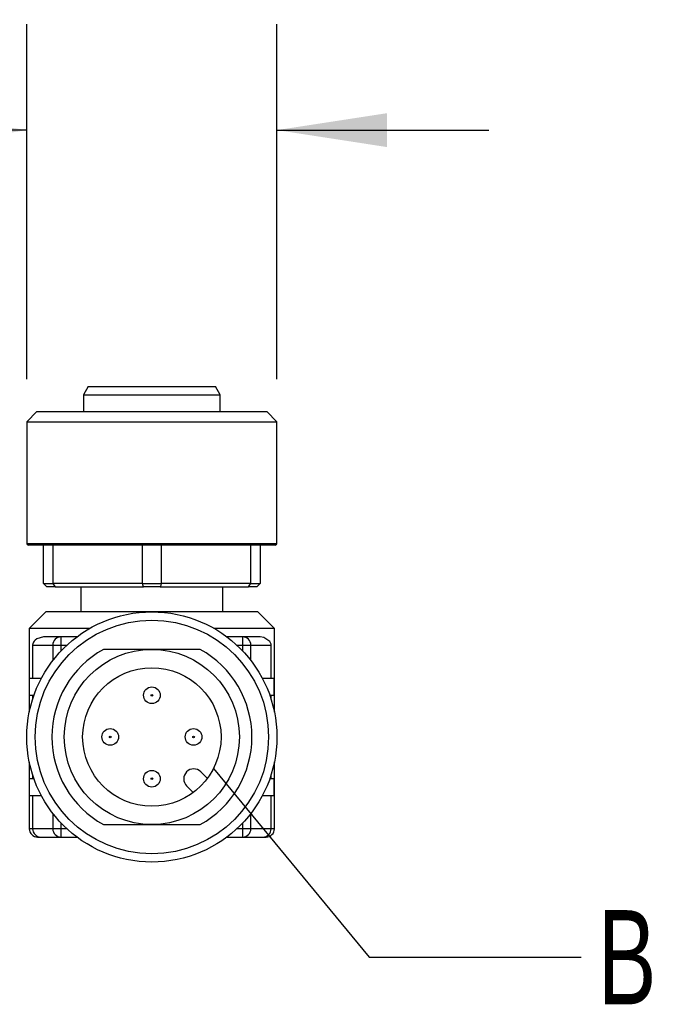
# Model space of a CAD drawing. Header units: millimetres. Extents: x 13 to 546, y 13 to 419.
# Tile 4 of 5: x 418 to 457, y 167 to 226. Entities that reach past the tile are written whole.
import ezdxf

# ---------------------------------------------------------------- set-up
doc = ezdxf.new("R2010")
doc.units = ezdxf.units.MM
doc.header["$LTSCALE"] = 2
doc.linetypes.add('SLD-Solid', pattern=[0])
doc.layers.add('DIMENSIONS', color=140, linetype='SLD-Solid', lineweight=25)
doc.layers.add('TEXT', color=140, linetype='SLD-Solid', lineweight=25)
doc.styles.add('SLDTEXTSTYLE0', font='TXT', dxfattribs={"width": 0.7})
doc.dimstyles.new('SLDDIMSTYLE0', dxfattribs={"dimtxt": 4.316016, "dimasz": 6.604, "dimexe": 0, "dimexo": 0.0625, "dimgap": 1.079004, "dimtad": 0, "dimtih": 1, "dimtoh": 1, "dimdec": 1, "dimrnd": 1e-09, "dimzin": 4, "dimdsep": 46, "dimtxsty": 'SLDTEXTSTYLE0', "dimsah": 1, "dimcen": 0.09, "dimadec": 0, "dimazin": 1, "dimtfac": 1, "dimtdec": 1, "dimtmove": 0, "dimatfit": 0, "dimfxl": 0, "dimfrac": 2, "dimtolj": 1, "dimtzin": 12, "dimarcsym": 0})
doc.dimstyles.new('SLDDIMSTYLE3', dxfattribs={"dimtxt": 0.18, "dimasz": 6.604, "dimexe": 0, "dimexo": 0.0625, "dimgap": 0, "dimtad": 0, "dimtih": 1, "dimtoh": 1, "dimdec": 0, "dimrnd": 1e-09, "dimzin": 0, "dimdsep": 46, "dimtxsty": 'Standard', "dimblk1": 'NONE', "dimblk2": 'NONE', "dimsah": 1, "dimcen": 0.09, "dimadec": 0, "dimazin": 0, "dimtfac": 6.604, "dimtdec": 0, "dimtofl": 0, "dimtmove": 0, "dimatfit": 3, "dimldrblk": 'NONE', "dimfxl": 0, "dimfrac": 2, "dimtolj": 1, "dimtzin": 0, "dimarcsym": 0})

# ---------------------------------------------------------------- blocks, each defined once
blk = doc.blocks.new('_D_7')
at = {"layer": 'DIMENSIONS'}
for p, q in [((418.305, 204.174), (418.305, 225.46)), ((433.305, 204.174), (433.305, 225.46)), ((388.897, 219.11), (387.448, 219.11)), ((387.448, 219.11), (387.448, 212.25)), ((401.722, 219.11), (403.172, 219.11)), ((403.172, 219.11), (403.172, 212.25)), ((418.305, 219.11), (405.946, 219.11)), ((433.305, 219.11), (446.005, 219.11)), ((387.448, 212.25), (388.897, 212.25)), ((403.172, 212.25), (401.722, 212.25))]:
    blk.add_line(p, q, dxfattribs=at)
for points in [[(418.305, 219.11), (411.701, 220.126), (411.701, 218.094)], [(433.305, 219.11), (439.909, 218.094), (439.909, 220.126)]]:
    blk.add_solid(points, dxfattribs=at)
at = {"layer": 'DIMENSIONS', "char_height": 4.2333, "attachment_point": 1, "style": 'SLDTEXTSTYLE0'}
for s, insert in [('%%c', (385.639, 225.533)), ('15.0', (392.155, 225.533)), ('0.59', (388.897, 217.707))]:
    blk.add_mtext(s, dxfattribs=dict(at, insert=insert))
blk = doc.blocks.new('_None')

msp = doc.modelspace()

# ---------------------------------------------------------------- linework, layer by layer
for p, q in [((421.994, 203.734), (421.705, 203.234)), ((421.994, 203.734), (429.617, 203.734)), ((429.905, 203.234), (429.617, 203.734)), ((421.705, 203.234), (421.705, 202.234)), ((421.705, 203.234), (429.905, 203.234)), ((429.905, 202.234), (429.905, 203.234)), ((418.905, 202.234), (418.305, 201.634)), ((418.905, 202.234), (425.805, 202.234)), ((425.805, 202.234), (432.705, 202.234)), ((433.305, 201.634), (432.705, 202.234)), ((418.305, 201.634), (418.305, 194.334)), ((418.305, 201.634), (425.805, 201.634)), ((425.805, 201.634), (433.305, 201.634)), ((433.305, 194.334), (433.305, 201.634)), ((418.305, 194.334), (425.805, 194.334)), ((433.205, 194.234), (418.405, 194.234)), ((419.305, 191.934), (419.305, 194.234)), ((419.873, 194.234), (419.873, 191.934)), ((425.237, 191.934), (425.237, 194.234)), ((425.805, 194.334), (433.305, 194.334)), ((426.373, 194.234), (426.373, 191.934)), ((431.737, 191.934), (431.737, 194.234)), ((432.305, 194.234), (432.305, 191.934)), ((419.305, 191.934), (419.873, 191.934)), ((419.505, 191.734), (419.305, 191.934)), ((425.237, 191.934), (419.873, 191.934)), ((425.237, 191.934), (426.373, 191.934)), ((431.737, 191.934), (426.373, 191.934)), ((431.737, 191.934), (432.305, 191.934)), ((432.305, 191.934), (432.105, 191.734)), ((420.013, 191.734), (419.505, 191.734)), ((420.013, 191.734), (425.298, 191.734)), ((421.555, 191.734), (421.555, 190.234)), ((426.313, 191.734), (425.298, 191.734)), ((426.313, 191.734), (431.598, 191.734)), ((430.055, 190.234), (430.055, 191.734)), ((432.105, 191.734), (431.598, 191.734)), ((419.455, 190.234), (418.455, 189.234)), ((432.155, 190.234), (419.455, 190.234)), ((433.155, 189.234), (432.155, 190.234)), ((418.455, 189.234), (418.455, 184.227)), ((422.064, 189.234), (418.455, 189.234)), ((433.155, 189.234), (429.547, 189.234)), ((433.155, 184.227), (433.155, 189.234)), ((420.364, 188.734), (419.309, 188.734)), ((420.364, 188.234), (420.364, 188.734)), ((421.305, 188.734), (420.364, 188.734)), ((431.247, 188.734), (430.305, 188.734)), ((431.247, 188.734), (431.247, 188.234)), ((432.302, 188.734), (431.247, 188.734)), ((418.655, 188.234), (419.865, 188.234)), ((418.655, 188.234), (418.655, 186.234)), ((419.865, 188.234), (420.364, 188.234)), ((419.865, 188.234), (419.865, 187.313)), ((420.364, 187.895), (420.364, 188.234)), ((420.364, 188.234), (420.706, 188.234)), ((425.805, 187.984), (422.901, 187.984)), ((428.71, 187.984), (425.805, 187.984)), ((430.904, 188.234), (431.247, 188.234)), ((431.247, 188.234), (431.745, 188.234)), ((431.247, 188.234), (431.247, 187.895)), ((431.745, 188.234), (432.955, 188.234)), ((431.745, 187.313), (431.745, 188.234)), ((432.955, 186.234), (432.955, 188.234)), ((418.474, 185.234), (418.474, 186.234)), ((419.172, 186.234), (418.474, 186.234)), ((433.137, 186.234), (432.439, 186.234)), ((433.137, 185.234), (433.137, 186.234)), ((418.474, 185.234), (418.734, 185.234)), ((418.655, 185.234), (418.655, 184.999)), ((432.876, 185.234), (433.137, 185.234)), ((432.955, 184.999), (432.955, 185.234)), ((418.455, 181.242), (418.455, 177.234)), ((433.155, 177.234), (433.155, 181.242)), ((428.74, 180.648), (429.133, 180.255)), ((418.474, 179.234), (418.474, 180.234)), ((418.734, 180.234), (418.474, 180.234)), ((418.655, 180.47), (418.655, 180.234)), ((433.137, 180.234), (432.876, 180.234)), ((432.955, 180.234), (432.955, 180.47)), ((433.137, 179.234), (433.137, 180.234)), ((428.285, 179.406), (427.891, 179.8)), ((418.474, 179.234), (419.172, 179.234)), ((418.655, 179.234), (418.655, 177.234)), ((432.439, 179.234), (433.137, 179.234)), ((432.955, 177.234), (432.955, 179.234)), ((419.865, 178.155), (419.865, 177.234)), ((431.745, 177.234), (431.745, 178.155)), ((418.655, 177.234), (418.455, 177.234)), ((419.865, 177.234), (418.655, 177.234)), ((420.364, 177.234), (419.865, 177.234)), ((420.364, 177.234), (420.364, 177.573)), ((420.364, 176.734), (420.364, 177.234)), ((420.706, 177.234), (420.364, 177.234)), ((422.901, 177.484), (425.805, 177.484)), ((425.805, 177.484), (428.71, 177.484)), ((431.247, 177.234), (430.904, 177.234)), ((431.247, 177.573), (431.247, 177.234)), ((431.247, 177.234), (431.247, 176.734)), ((431.745, 177.234), (431.247, 177.234)), ((432.955, 177.234), (431.745, 177.234)), ((433.155, 177.234), (432.955, 177.234)), ((418.955, 176.734), (419.15, 176.734)), ((419.15, 176.734), (420.364, 176.734)), ((420.364, 176.734), (421.305, 176.734)), ((430.305, 176.734), (431.247, 176.734)), ((431.247, 176.734), (432.46, 176.734)), ((432.46, 176.734), (432.655, 176.734))]:
    msp.add_line(p, q)
at = {"flags": 128}
for points in [[(419.873, 191.934), (419.952, 191.822), (420.013, 191.734)], [(425.298, 191.734), (425.264, 191.846), (425.237, 191.934)], [(426.373, 191.934), (426.339, 191.822), (426.313, 191.734)], [(431.598, 191.734), (431.676, 191.846), (431.737, 191.934)], [(419.309, 188.734), (418.902, 188.613), (418.804, 188.537), (418.745, 188.471), (418.709, 188.418), (418.686, 188.374), (418.667, 188.319), (418.66, 188.289), (418.656, 188.258), (418.655, 188.234)], [(432.955, 188.234), (432.954, 188.262), (432.95, 188.293), (432.937, 188.341), (432.874, 188.46), (432.511, 188.704), (432.302, 188.734)]]:
    msp.add_lwpolyline(points, dxfattribs=at)
for centre, radius in [((425.805, 182.734), 7.5), ((425.805, 182.734), 7), ((425.805, 182.734), 5.25), ((425.805, 182.734), 4.15), ((425.805, 185.234), 0.5), ((425.805, 185.234), 0.05), ((423.305, 182.734), 0.5), ((428.305, 182.734), 0.5), ((423.305, 182.734), 0.05), ((428.305, 182.734), 0.05), ((425.805, 180.234), 0.5), ((425.805, 180.234), 0.05)]:
    msp.add_circle(centre, radius)
for centre, radius, start, end in [((418.405, 194.334), 0.1, 180, 270), ((433.205, 194.334), 0.1, 270, 0), ((420.364, 188.235), 0.499, 90.10928, 180.10887), ((431.246, 188.235), 0.499, 359.89113, 89.89072), ((425.805, 182.734), 6, 118.95502, 241.04498), ((425.805, 182.734), 6, 298.95502, 61.04498), ((428.316, 180.224), 0.6, 45, 225), ((418.955, 177.234), 0.5, 180, 270), ((419.153, 177.232), 0.498, 179.73167, 269.67457), ((420.364, 177.233), 0.499, 179.89113, 269.89072), ((431.246, 177.233), 0.499, 270.10928, 0.10887), ((432.458, 177.232), 0.498, 270.32543, 0.26833), ((432.655, 177.234), 0.5, 270, 0)]:
    msp.add_arc(centre, radius, start, end)
at = {"layer": 'TEXT'}
msp.add_circle((425.805, 182.734), 4.15, dxfattribs=at)

# ---------------------------------------------------------------- texts
at = {"layer": 'TEXT', "insert": (452.541, 172.354), "char_height": 5.644, "attachment_point": 1, "style": 'SLDTEXTSTYLE0'}
msp.add_mtext('B', dxfattribs=at)

# ---------------------------------------------------------------- dimensions: what is measured, and where the dimension line sits
at = {"layer": 'DIMENSIONS'}
dim = msp.add_linear_dim(base=(418.305, 219.11), p1=(433.305, 201.634), p2=(418.305, 201.634), text='%%c<>', dimstyle='SLDDIMSTYLE0', dxfattribs=at)
dim.commit()
dim.dimension.update_dxf_attribs({"geometry": '_D_7', "text_midpoint": (395.31, 219.11), "dimtype": 160})

# ---------------------------------------------------------------- leaders
at = {"layer": 'TEXT', "has_arrowhead": 0}
msp.add_leader([(429.498, 180.841), (438.841, 169.537), (451.541, 169.537)], dimstyle='SLDDIMSTYLE3', dxfattribs=at)

doc.saveas('drawing.dxf')
